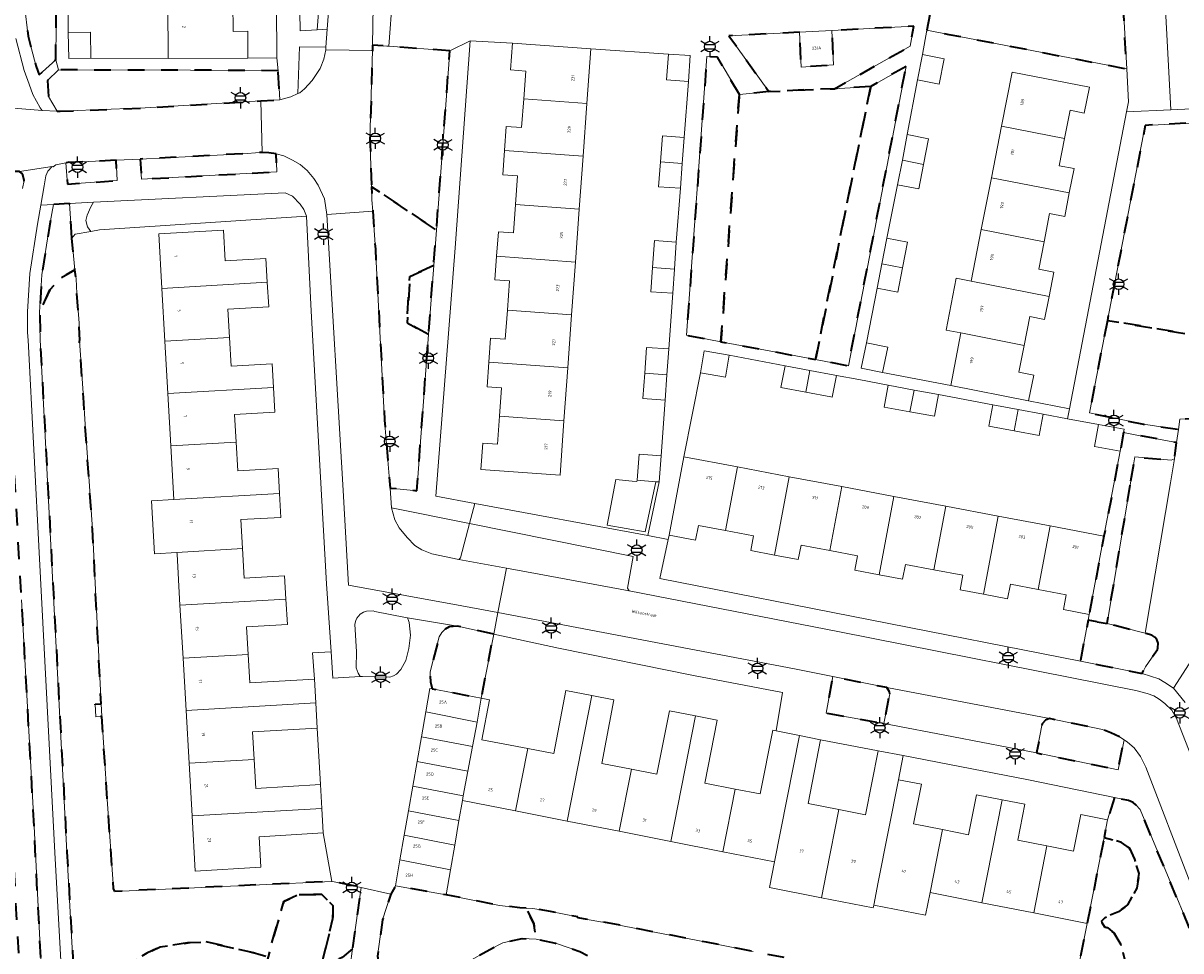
# Model space of a CAD drawing. Extents: x 105780 to 185197, y 477999 to 525027.
# Tile 122 of 256: x 106774 to 106913, y 479856 to 479967. Entities that reach past the tile are written whole.
import ezdxf
from ezdxf.enums import TextEntityAlignment as Align

# ---------------------------------------------------------------- set-up
doc = ezdxf.new("R2010")
doc.units = 0
doc.linetypes.add('XX-HIDDEN', pattern=[4, 2, -2])
for name, color, linetype, lineweight in [('B-GV-GR-HAAG_01-G', 252, 'GR-HAAG1', 13), ('B-GV-GR-MATERIAALGRENS-G', 252, 'XX-HIDDEN', 35), ('B-RO-IE-MEUBILAIR_WEGMEUBILAIR-S', 252, 'Continuous', 25), ('B-XX-KG-KADASTRAAL_BEBOUWING-G', 252, 'Continuous', 20), ('B1-WE-OG-BEBOUWING-T18', 7, 'Continuous', 18), ('B1-WE-OG-TERREIN_ERF-GV', 252, 'Continuous', 18), ('B1-WE-OG-TOPOGRAFIE-T18', 10, 'Continuous', 18), ('B1-WE-VH-VERHARDING_ASFALT-GV', 252, 'Continuous', 18), ('B1-WE-VH-VERHARDING_BETONSTRAATSTEEN-GV', 252, 'Continuous', 18), ('B1-WE-VH-VERHARDING_TEGEL-GV', 252, 'Continuous', 18)]:
    doc.layers.add(name, color=color, linetype=linetype, lineweight=lineweight)
doc.styles.add('NLCS-ISO', font='NLCS-ISO.ttf')
doc.styles.add('NLCS-ISO-M200-T18', font='NLCS-ISO.ttf', dxfattribs={"height": 0.36})
doc.linetypes.add('GR-HAAG1', pattern='A,6,[176,NLCS.shx,S=0.125,R=0,X=0,Y=0],-2', length=8)

# ---------------------------------------------------------------- blocks, each defined once
blk = doc.blocks.new('B-SIE-WEG_LICHTMAST-SO')
at = {"ltscale": 0.1}
for p, q in [((-1.1, 0.63), (-2.19, 1.27)), ((0, 1.27), (0, 2.53)), ((1.1, 0.63), (2.19, 1.27)), ((-1.1, -0.63), (-2.19, -1.27)), ((0, -1.27), (0, -2.53)), ((1.1, -0.63), (2.19, -1.27))]:
    blk.add_line(p, q, dxfattribs=at)
at = {"flags": 128}
for points in [[(-1.16, 0.5), (1.16, 0.5)], [(-1.16, -0.5), (1.16, -0.5)]]:
    blk.add_lwpolyline(points, dxfattribs=at)
at = {"ltscale": 0.1}
blk.add_circle((0, 0), 1.27, dxfattribs=at)
at = {"style": 'NLCS-ISO'}
blk.add_attdef('TYPE', text='', height=1.8, dxfattribs=at).set_placement((0, 2.53), align=Align.BOTTOM_CENTER)

msp = doc.modelspace()

# ---------------------------------------------------------------- linework, layer by layer
at = {"layer": 'B-GV-GR-HAAG_01-G', "flags": 128}
for points in [[(106810.844, 479984.084), (106807.919, 479984.251), (106807.121, 479984.225), (106807.409, 479965.799), (106809.443, 479965.934)], [(106810.509, 479963.862), (106807.34, 479963.892), (106807.151, 479958.297), (106807.379, 479958.404), (106807.949, 479958.859), (106808.864, 479959.877), (106809.824, 479961.305), (106810.241, 479962.415), (106810.486, 479963.55)], [(106827.677, 479906.916), (106818.365, 479908.76), (106818.732, 479907.336), (106819.259, 479906.378), (106820.222, 479905.224), (106821.14, 479904.27), (106821.984, 479903.738), (106823.182, 479903.275), (106826.395, 479902.615), (106826.605, 479902.813)], [(106820.629, 479893.536), (106820.461, 479895.074), (106820.381, 479895.307), (106820.254, 479895.623), (106820.022, 479895.662), (106816.346, 479896.382), (106816.171, 479896.475), (106815.358, 479896.431), (106815.009, 479896.293), (106814.597, 479896.05), (106814.198, 479895.57), (106814.075, 479895.325), (106813.963, 479894.878), (106814.157, 479891.574), (106814.126, 479889.635), (106814.364, 479889.002), (106814.59, 479888.604), (106814.894, 479888.623), (106818.144, 479888.542), (106818.595, 479888.686), (106818.957, 479888.909), (106819.456, 479889.429), (106820.06, 479890.532), (106820.425, 479891.945)]]:
    msp.add_lwpolyline(points, close=True, dxfattribs=at)
at = {"layer": 'B-GV-GR-MATERIAALGRENS-G', "flags": 128}
msp.add_lwpolyline([(106773.084, 480041.583), (106774.177, 480026.751), (106774.301, 480025.63), (106775.745, 480003.566), (106774.306, 479986.856), (106773.961, 479985.561), (106773.676, 479980.981), (106774.085, 479974.544), (106774.447, 479968.855), (106774.89, 479965.166), (106775.848, 479961.529), (106776.213, 479960.533), (106778.205, 479962.352), (106778.3, 479970.754), (106778.226, 479974.268), (106777.919, 479990.943), (106777.925, 480003.83), (106779.395, 480003.786), (106780.078, 480026.275), (106785.054, 480026.354), (106785.214, 480035.867)], dxfattribs=at)
for points in [[(106905.481, 479975.354), (106883.86, 479974.002), (106882.374, 479965.875), (106885.003, 479965.385), (106906.26, 479961.267)], [(106867.128, 479965.643), (106858.694, 479965.224), (106863.476, 479958.553), (106871.326, 479958.89), (106880.35, 479963.96), (106880.814, 479966.365), (106871.008, 479965.836), (106871.196, 479961.732), (106867.352, 479961.474)], [(106825.322, 479963.414), (106818.015, 479963.962), (106817.782, 479963.979), (106816.075, 479964.107), (106816.058, 479963.464), (106815.777, 479952.858), (106815.799, 479952.179), (106815.962, 479947.168), (106823.717, 479941.991)], [(106859.941, 479958.184), (106857.311, 479962.651), (106856.064, 479962.73), (106853.616, 479929.406), (106857.744, 479928.632)], [(106804.807, 479961.037), (106794.317, 479961.105), (106778.525, 479961.129), (106777.226, 479959.883), (106777.34, 479957.967), (106778.359, 479956.212), (106778.738, 479956.194), (106788.88, 479956.6), (106802.738, 479957.428), (106804.976, 479957.562)], [(106879.885, 479961.554), (106875.646, 479959.158), (106869.047, 479926.512), (106872.979, 479925.774)], [(106875.646, 479959.158), (106871.326, 479958.89), (106863.476, 479958.553), (106859.941, 479958.184), (106857.744, 479928.632), (106869.047, 479926.512)], [(106915.225, 479939.217), (106914.679, 479949.134), (106920.327, 479949.369), (106920.003, 479955.092), (106908.478, 479954.507), (106903.945, 479931.19), (106915.778, 479929.183)], [(106804.57, 479951.117), (106803.663, 479951.222), (106802.898, 479951.241), (106802.591, 479951.249), (106800.559, 479951.106), (106788.306, 479950.48), (106788.436, 479948.063), (106804.634, 479948.963)], [(106785.425, 479950.332), (106779.645, 479950.051), (106779.42, 479950.012), (106779.599, 479947.475), (106785.555, 479947.895)], [(106774.268, 479948.589), (106774.121, 479948.785), (106773.873, 479948.976), (106773.365, 479948.98), (106772.75, 479948.695), (106771.878, 479948.155), (106771.053, 479947.38), (106774.216, 479946.955), (106774.424, 479947.901)], [(106822.782, 479929.507), (106820.209, 479930.895), (106820.544, 479936.423), (106823.399, 479937.743), (106823.717, 479941.991), (106815.962, 479947.168), (106816.013, 479945.614), (106816.107, 479944.236), (106816.416, 479939.705), (106817.531, 479919.252), (106818.175, 479911.148), (106821.383, 479910.826)], [(106780.129, 479941.035), (106779.864, 479945.148), (106777.919, 479945.035), (106777.442, 479942.459), (106776.548, 479936.651), (106776.275, 479932.188), (106776.679, 479933.061), (106777.505, 479934.845), (106778.771, 479936.255), (106780.495, 479937.214)], [(106807.311, 479862.56), (106810.003, 479862.56), (106811.349, 479861.213), (106811.349, 479859.697), (106810.023, 479854.275), (106811.16, 479854.365), (106812.467, 479855.03), (106813.699, 479856.095), (106814.737, 479863.377), (106811.51, 479864.071), (106811.197, 479864.112), (106785.26, 479862.916), (106785.104, 479863.281), (106784.369, 479873.94), (106784.124, 479877.604), (106783.698, 479883.84), (106782.999, 479883.807), (106782.919, 479885.298), (106783.624, 479885.336), (106782.595, 479906.21), (106781.666, 479919.378), (106781.551, 479921.39), (106781.025, 479928.763), (106781.1, 479928.768), (106780.987, 479930.869), (106780.737, 479934.419), (106780.652, 479936.168), (106780.495, 479937.214), (106778.771, 479936.255), (106777.505, 479934.845), (106776.679, 479933.061), (106776.275, 479932.188), (106776.337, 479928.877), (106777.705, 479902.745), (106779.541, 479867.656), (106783.031, 479804.444), (106783.283, 479799.883), (106784.481, 479774.911), (106784.57, 479770.089), (106784.919, 479763.905), (106785.157, 479761.368), (106790.211, 479751.489), (106790.003, 479755.313), (106791.667, 479755.401), (106791.139, 479755.997), (106790.71, 479757.027), (106790.212, 479762.184), (106789.366, 479768.136), (106789.254, 479768.13), (106788.92, 479768.114), (106787.069, 479768.022), (106786.73, 479774.373), (106787.03, 479774.389), (106786.692, 479780.604), (106786.345, 479786.993), (106787.819, 479787.073), (106786.824, 479800.32), (106786.575, 479803.818), (106786.467, 479804.061), (106786.33, 479808.794), (106786.089, 479811.784), (106786.052, 479812.359), (106785.676, 479818.158), (106785.66, 479818.641), (106785.45, 479824.886), (106785.08, 479835.885), (106785.631, 479836.817), (106785.6, 479838.1), (106804.3, 479839.1), (106811.3, 479836.7), (106811.342, 479835.382), (106811.244, 479832.872), (106814.063, 479833.21), (106813.885, 479838.112), (106813.846, 479839.265), (106812.3, 479840.729), (106811.045, 479841.63), (106809.395, 479841.983), (106807.916, 479841.989), (106806.612, 479841.902), (106805.149, 479842.248), (106803.907, 479842.912), (106801.89, 479843.756), (106800.095, 479843.948), (106797.767, 479843.942), (106795.397, 479843.458), (106793.601, 479842.716), (106791.913, 479841.877), (106788.911, 479840.509), (106787.814, 479840.365), (106786.828, 479840.992), (106786.358, 479842.479), (106786.356, 479844.094), (106785.553, 479847.331), (106785.075, 479848.631), (106784.771, 479849.872), (106784.969, 479851.242), (106785.448, 479852.134), (106787.793, 479854.674), (106789.089, 479855.542), (106790.681, 479856.273), (106794.255, 479856.805), (106796.137, 479856.889), (106802.382, 479855.474), (106803.586, 479855.092), (106805.46, 479861.718)], [(106823.399, 479937.743), (106820.544, 479936.423), (106820.209, 479930.895), (106822.782, 479929.507)], [(106775.613, 479870.708), (106774.125, 479897.785), (106772.498, 479925.857), (106772.248, 479931.146), (106772.296, 479932.726), (106769.584, 479932.598), (106772.973, 479869.241), (106777.13, 479794.654), (106778.14, 479776.524), (106778.55, 479767.602), (106781.058, 479767.734), (106780.525, 479778.641), (106780.433, 479780.386), (106779.274, 479802.23), (106777.061, 479841.861)], [(106915.778, 479929.183), (106903.945, 479931.19), (106901.794, 479920.125), (106908.256, 479918.772), (106912.441, 479918.149), (106912.608, 479919.38), (106916.306, 479919.592)], [(106906.767, 479912.013), (106907.246, 479914.877), (106911.589, 479914.46), (106911.971, 479914.634), (106912.228, 479916.58), (106907.673, 479917.433), (106905.881, 479917.768), (106905.481, 479915.57), (106903.543, 479905.394), (106901.776, 479896.04), (106901.648, 479895.358), (106903.912, 479894.934)], [(106830.566, 479893.677), (106826.247, 479894.62), (106825.248, 479894.549), (106824.752, 479894.285), (106824.35, 479893.872), (106824.054, 479893.363), (106822.97, 479889.175), (106823, 479887.987), (106823.202, 479887.141), (106829.079, 479886.025)], [(106910.002, 479892.593), (106909.843, 479893.026), (106909.641, 479893.304), (106909.27, 479893.573), (106908.484, 479893.773), (106903.912, 479894.934), (106901.648, 479895.358), (106900.725, 479890.434), (106902.934, 479890), (106908.108, 479888.983), (106908.523, 479889.76), (106909.925, 479891.824), (106909.998, 479892.049)], [(106877.919, 479886.536), (106877.889, 479886.789), (106877.585, 479887.277), (106871.103, 479888.595), (106870.31, 479884.241), (106877.235, 479882.978)], [(106905.403, 479881.401), (106904.357, 479881.889), (106903.369, 479882.261), (106897.01, 479883.585), (106896.544, 479883.39), (106896.159, 479882.961), (106895.48, 479879.475), (106905.221, 479877.451), (106905.965, 479881.03)], [(106904.791, 479874.131), (106903.981, 479871.485), (106903.564, 479869.365), (106905.657, 479868.776), (106906.577, 479868.091), (106907.184, 479866.778), (106907.751, 479865.056), (106907.458, 479863.295), (106906.382, 479861.299), (106905.266, 479860.477), (106903.701, 479859.811), (106903.27, 479859.4), (106903.309, 479859.166), (106903.664, 479858.63), (106904.012, 479858.555), (106904.768, 479857.914), (106905.59, 479856.544), (106906.04, 479854.665), (106905.375, 479852.552), (106904.025, 479851.612), (106903.261, 479850.927), (106903.046, 479850.634), (106903.222, 479849.401), (106903.163, 479847.718), (106903.124, 479846.231), (106901.562, 479844.092), (106900.368, 479842.879), (106899.219, 479842.41), (106901.103, 479841.233), (106907.622, 479836.604), (106909.693, 479835.39), (106910.257, 479835.335), (106910.719, 479835.598), (106912.821, 479837.903), (106913.524, 479839.045), (106914.634, 479840.533), (106915.756, 479842.428), (106916.441, 479843.91), (106917.745, 479846.99), (106918.184, 479847.908), (106917.38, 479849.84), (106907.858, 479872.713), (106907.353, 479873.264), (106907.015, 479873.534), (106906.492, 479873.778)], [(106904.012, 479858.555), (106903.664, 479858.63), (106903.309, 479859.166), (106903.27, 479859.4), (106903.701, 479859.811), (106905.266, 479860.477), (106906.382, 479861.299), (106907.458, 479863.295), (106907.751, 479865.056), (106907.184, 479866.778), (106906.577, 479868.091), (106905.657, 479868.776), (106903.564, 479869.365), (106901.542, 479859.09), (106900.088, 479851.923), (106899.644, 479849.737), (106899.219, 479842.41), (106900.368, 479842.879), (106901.562, 479844.092), (106903.124, 479846.231), (106903.163, 479847.718), (106903.222, 479849.401), (106903.046, 479850.634), (106903.261, 479850.927), (106904.025, 479851.612), (106905.375, 479852.552), (106906.04, 479854.665), (106905.59, 479856.544), (106904.768, 479857.914)], [(106834.435, 479860.93), (106833.697, 479860.963), (106831.253, 479861.222), (106824.867, 479862.513), (106818.818, 479863.569), (106818.257, 479862.578), (106817.291, 479859.504), (106816.691, 479855.172), (106816.903, 479853.756), (106817.565, 479853.129), (106818.981, 479852.083), (106820.027, 479851.596), (106820.98, 479851.256), (106822.244, 479851.12), (106823.131, 479851.388), (106827.27, 479854.381), (106830.108, 479855.961), (106831.678, 479856.776), (106833.963, 479857.273), (106835.631, 479857.226), (106835.36, 479859.077)], [(106810.023, 479854.275), (106811.349, 479859.697), (106811.349, 479861.213), (106810.003, 479862.56), (106807.311, 479862.56), (106805.46, 479861.718), (106803.586, 479855.092), (106802.936, 479852.79), (106802.768, 479845.377), (106806.932, 479842.204), (106808.152, 479843.356), (106808.657, 479844.703), (106809.33, 479851.442)], [(106874.753, 479853.149), (106868.551, 479854.369), (106868.322, 479853.205), (106865.633, 479853.733), (106865.862, 479854.898), (106862.037, 479855.65), (106861.577, 479855.741), (106856.016, 479856.835), (106849.806, 479858.057), (106843.59, 479859.28), (106843.584, 479859.246), (106840.629, 479859.761), (106840.646, 479859.858), (106837.363, 479860.504), (106835.247, 479860.893), (106834.435, 479860.93), (106835.36, 479859.077), (106835.631, 479857.226), (106837.952, 479856.722), (106840.861, 479855.723), (106843.374, 479854.498), (106849.224, 479852.535), (106855.265, 479849.852), (106859.674, 479848.44), (106860.834, 479848.366), (106862.307, 479848.462), (106863.707, 479848.657), (106866.583, 479848.913), (106873.994, 479849.515), (106880.501, 479849.864), (106883.018, 479849.83), (106884.417, 479849.735), (106886.235, 479849.425), (106887.52, 479848.916), (106893.297, 479846.082), (106894.487, 479845.432), (106895.669, 479844.629), (106899.219, 479842.41), (106899.644, 479849.737), (106899.311, 479849.294), (106898.193, 479848.588), (106897.29, 479848.625), (106888.374, 479850.729), (106886.83, 479850.773), (106880.63, 479851.993), (106878.165, 479852.478), (106878.107, 479852.181), (106874.695, 479852.852)], [(106802.936, 479852.79), (106803.586, 479855.092), (106802.382, 479855.474), (106796.137, 479856.889), (106794.255, 479856.805), (106790.681, 479856.273), (106789.089, 479855.542), (106787.793, 479854.674), (106785.448, 479852.134), (106784.969, 479851.242), (106784.771, 479849.872), (106785.075, 479848.631), (106785.553, 479847.331), (106786.356, 479844.094), (106786.358, 479842.479), (106786.828, 479840.992), (106787.814, 479840.365), (106788.911, 479840.509), (106791.913, 479841.877), (106793.601, 479842.716), (106795.397, 479843.458), (106797.767, 479843.942), (106800.095, 479843.948), (106801.89, 479843.756), (106803.907, 479842.912), (106805.149, 479842.248), (106806.612, 479841.902), (106807.916, 479841.989), (106809.395, 479841.983), (106811.045, 479841.63), (106812.3, 479840.729), (106813.846, 479839.265), (106813.679, 479844.168), (106813.365, 479850.966), (106813.392, 479853.941), (106813.699, 479856.095), (106812.467, 479855.03), (106811.16, 479854.365), (106810.023, 479854.275), (106809.33, 479851.442), (106808.657, 479844.703), (106808.152, 479843.356), (106806.932, 479842.204), (106802.768, 479845.377)]]:
    msp.add_lwpolyline(points, close=True, dxfattribs=at)
at = {"layer": 'B-XX-KG-KADASTRAAL_BEBOUWING-G', "flags": 128}
for points in [[(106799.377, 479969.136), (106791.61, 479969.085), (106791.659, 479962.486), (106801.179, 479962.558), (106801.155, 479965.748), (106799.402, 479965.734)], [(106779.703, 479965.597), (106779.76, 479962.481), (106782.411, 479962.53), (106782.354, 479965.646)], [(106871.008, 479965.836), (106867.128, 479965.643), (106867.352, 479961.474), (106871.196, 479961.732)], [(106842.19, 479963.645), (106832.809, 479964.324), (106832.577, 479961.124), (106834.396, 479960.992), (106834.155, 479957.674), (106841.718, 479957.126)], [(106851.452, 479963.023), (106851.237, 479959.951), (106853.852, 479959.768), (106854.068, 479962.857)], [(106881.843, 479962.97), (106881.256, 479959.943), (106883.842, 479959.442), (106884.429, 479962.469)], [(106891.286, 479954.42), (106898.83, 479952.944), (106899.49, 479956.316), (106901.193, 479955.982), (106901.795, 479959.059), (106892.548, 479960.869)], [(106841.718, 479957.126), (106834.155, 479957.674), (106833.907, 479954.25), (106832.074, 479954.383), (106831.864, 479951.486), (106841.26, 479950.806)], [(106898.83, 479952.944), (106891.286, 479954.42), (106890.079, 479948.247), (106899.398, 479946.424), (106899.966, 479949.329), (106898.191, 479949.676)], [(106853.337, 479953.045), (106850.742, 479953.238), (106850.512, 479950.136), (106853.108, 479949.949)], [(106880.022, 479953.399), (106879.432, 479950.33), (106881.962, 479949.835), (106882.553, 479952.912)], [(106841.26, 479950.806), (106831.864, 479951.486), (106831.654, 479948.586), (106833.417, 479948.458), (106833.169, 479945.04), (106840.802, 479944.487)], [(106853.108, 479949.949), (106850.512, 479950.136), (106850.292, 479947.168), (106852.888, 479946.976)], [(106881.962, 479949.835), (106879.432, 479950.33), (106878.866, 479947.387), (106881.397, 479946.9)], [(106899.398, 479946.424), (106890.079, 479948.247), (106888.866, 479942.055), (106896.38, 479940.584), (106897.042, 479943.965), (106898.848, 479943.612)], [(106840.802, 479944.487), (106833.169, 479945.04), (106832.924, 479941.651), (106831.132, 479941.781), (106830.92, 479938.849), (106840.344, 479938.167)], [(106790.889, 479935.019), (106803.5, 479935.741), (106803.338, 479938.578), (106798.467, 479938.299), (106798.256, 479941.977), (106790.516, 479941.534)], [(106896.38, 479940.584), (106888.866, 479942.055), (106887.656, 479935.873), (106896.987, 479934.046), (106897.557, 479936.961), (106895.741, 479937.317)], [(106852.404, 479940.557), (106849.784, 479940.738), (106849.559, 479937.5), (106852.179, 479937.311)], [(106877.582, 479941.028), (106876.99, 479937.961), (106879.446, 479937.48), (106880.039, 479940.554)], [(106840.344, 479938.167), (106830.92, 479938.849), (106830.715, 479936.026), (106832.456, 479935.9), (106832.203, 479932.403), (106839.886, 479931.847)], [(106852.179, 479937.311), (106849.559, 479937.5), (106849.359, 479934.612), (106851.979, 479934.43)], [(106879.446, 479937.48), (106876.99, 479937.961), (106876.425, 479935.032), (106878.881, 479934.558)], [(106803.5, 479935.741), (106790.889, 479935.019), (106791.25, 479928.703), (106798.965, 479929.145), (106798.772, 479932.519), (106803.668, 479932.799)], [(106896.987, 479934.046), (106887.656, 479935.873), (106885.866, 479936.223), (106884.655, 479930.03), (106886.445, 479929.68), (106893.983, 479928.204), (106894.657, 479931.645), (106896.448, 479931.294)], [(106839.886, 479931.847), (106832.203, 479932.403), (106831.953, 479928.954), (106830.199, 479929.081), (106829.991, 479926.211), (106839.428, 479925.527)], [(106798.965, 479929.145), (106791.25, 479928.703), (106791.609, 479922.437), (106804.241, 479923.16), (106804.078, 479926.011), (106799.16, 479925.729)], [(106893.983, 479928.204), (106886.445, 479929.68), (106885.214, 479923.391), (106894.536, 479921.567), (106895.139, 479924.647), (106893.356, 479924.996)], [(106851.509, 479927.767), (106848.858, 479927.958), (106848.634, 479924.86), (106851.281, 479924.668)], [(106858.731, 479927.016), (106855.738, 479927.537), (106855.284, 479924.925), (106858.277, 479924.405)], [(106875.153, 479928.503), (106874.519, 479925.485), (106877.067, 479924.95), (106877.7, 479927.968)], [(106839.428, 479925.527), (106829.991, 479926.211), (106829.776, 479923.243), (106831.516, 479923.117), (106831.27, 479919.719), (106838.967, 479919.162)], [(106851.281, 479924.668), (106848.634, 479924.86), (106848.417, 479921.851), (106851.06, 479921.66)], [(106868.365, 479925.198), (106865.42, 479925.755), (106864.884, 479923.148), (106867.873, 479922.595)], [(106871.547, 479924.611), (106871.362, 479924.63), (106868.365, 479925.198), (106867.873, 479922.595), (106870.867, 479922.042), (106871.033, 479922.012)], [(106804.241, 479923.16), (106791.609, 479922.437), (106791.967, 479916.177), (106799.766, 479916.623), (106799.577, 479919.932), (106804.41, 479920.209)], [(106880.829, 479922.864), (106877.747, 479923.436), (106877.27, 479920.807), (106880.336, 479920.251)], [(106883.745, 479922.322), (106880.829, 479922.864), (106880.336, 479920.251), (106883.273, 479919.719)], [(106893.294, 479920.53), (106890.269, 479921.098), (106889.79, 479918.531), (106892.81, 479917.967)], [(106896.274, 479919.97), (106893.294, 479920.53), (106892.81, 479917.967), (106895.796, 479917.409)], [(106838.967, 479919.162), (106831.27, 479919.719), (106831.028, 479916.375), (106829.272, 479916.502), (106829.046, 479913.373), (106838.498, 479912.688)], [(106905.881, 479917.768), (106905.954, 479918.171), (106902.9, 479918.727), (106902.427, 479916.125), (106905.481, 479915.57)], [(106799.766, 479916.623), (106791.967, 479916.177), (106792.333, 479909.779), (106804.969, 479910.479), (106804.797, 479913.483), (106799.962, 479913.207)], [(106850.596, 479914.994), (106847.979, 479915.204), (106847.728, 479912.076), (106849.943, 479911.898), (106850.345, 479911.866)], [(106859.733, 479913.672), (106853.306, 479914.886), (106851.534, 479905.505), (106854.714, 479904.905), (106855.047, 479906.667), (106858.294, 479906.054)], [(106865.915, 479912.503), (106859.733, 479913.672), (106858.294, 479906.054), (106861.628, 479905.424), (106861.296, 479903.669), (106864.145, 479903.131)], [(106849.943, 479911.898), (106847.728, 479912.076), (106847.696, 479911.94), (106847.124, 479911.957), (106845.156, 479912.147), (106844.144, 479906.709), (106848.671, 479905.924)], [(106872.194, 479911.317), (106865.915, 479912.503), (106864.145, 479903.131), (106866.994, 479902.593), (106867.319, 479904.315), (106870.749, 479903.667)], [(106878.425, 479910.14), (106872.194, 479911.317), (106870.749, 479903.667), (106874.055, 479903.042), (106873.731, 479901.332), (106876.656, 479900.779)], [(106804.969, 479910.479), (106792.333, 479909.779), (106789.637, 479909.63), (106790, 479903.287), (106792.696, 479903.441), (106800.512, 479903.905), (106800.314, 479907.365), (106805.132, 479907.641)], [(106884.641, 479908.966), (106878.425, 479910.14), (106876.656, 479900.779), (106879.466, 479900.248), (106879.799, 479902.014), (106883.206, 479901.37)], [(106890.886, 479907.785), (106884.641, 479908.966), (106883.206, 479901.37), (106886.656, 479900.718), (106886.327, 479898.977), (106889.122, 479898.449)], [(106897.116, 479906.608), (106890.886, 479907.785), (106889.122, 479898.449), (106892.024, 479897.9), (106892.352, 479899.637), (106895.68, 479899.008)], [(106897.116, 479906.608), (106895.68, 479899.008), (106899.029, 479898.376), (106898.698, 479896.622), (106901.776, 479896.04), (106903.543, 479905.394)], [(106800.512, 479903.905), (106792.696, 479903.441), (106792.707, 479903.251), (106793.058, 479897.125), (106805.726, 479897.85), (106805.565, 479900.664), (106800.714, 479900.386)], [(106805.726, 479897.85), (106793.058, 479897.125), (106793.42, 479890.809), (106801.212, 479891.255), (106801.023, 479894.564), (106805.898, 479894.843)], [(106809.142, 479888.293), (106801.407, 479887.85), (106801.212, 479891.255), (106793.42, 479890.809), (106793.778, 479884.555), (106809.305, 479885.445)], [(106829.079, 479886.025), (106823.202, 479887.141), (106822.941, 479887.191), (106822.449, 479884.372), (106828.58, 479883.152)], [(106834.636, 479879.987), (106829.165, 479881.027), (106830.079, 479885.836), (106829.079, 479886.025), (106828.58, 479883.152), (106828.033, 479880.241), (106827.48, 479877.292), (106826.926, 479874.346), (106826.835, 479873.786), (106833.171, 479872.54)], [(106842.321, 479886.333), (106839.19, 479886.928), (106837.758, 479879.394), (106834.636, 479879.987), (106833.171, 479872.54), (106839.368, 479871.321)], [(106847.027, 479877.531), (106843.503, 479878.228), (106844.949, 479885.833), (106842.321, 479886.333), (106839.368, 479871.321), (106845.566, 479870.101)], [(106809.477, 479882.427), (106809.305, 479885.445), (106793.778, 479884.555), (106794.139, 479878.256), (106801.93, 479878.703), (106801.742, 479881.984)], [(106828.58, 479883.152), (106822.449, 479884.372), (106821.933, 479881.415), (106828.033, 479880.241)], [(106854.717, 479883.894), (106851.586, 479884.513), (106850.087, 479876.926), (106847.027, 479877.531), (106845.566, 479870.101), (106851.764, 479868.882)], [(106859.436, 479875.16), (106855.812, 479875.876), (106857.296, 479883.384), (106854.717, 479883.894), (106851.764, 479868.882), (106857.962, 479867.663)], [(106867.13, 479881.547), (106864.33, 479882.101), (106863.942, 479882.178), (106862.438, 479874.567), (106859.436, 479875.16), (106857.962, 479867.663), (106864.16, 479866.444)], [(106828.033, 479880.241), (106821.933, 479881.415), (106821.417, 479878.46), (106827.48, 479877.292)], [(106871.826, 479872.694), (106868.155, 479873.424), (106869.661, 479881.047), (106867.13, 479881.547), (106864.16, 479866.444), (106863.556, 479863.373), (106869.753, 479862.153), (106870.358, 479865.225)], [(106878.967, 479876.27), (106879.533, 479879.148), (106876.541, 479879.724), (106875.019, 479872.06), (106871.826, 479872.694), (106870.358, 479865.225), (106869.753, 479862.153), (106875.95, 479860.934), (106876.02, 479861.29), (106876.554, 479864.005)], [(106809.863, 479875.683), (106802.128, 479875.24), (106801.93, 479878.703), (106794.139, 479878.256), (106794.5, 479871.935), (106810.027, 479872.826)], [(106827.48, 479877.292), (106821.417, 479878.46), (106820.904, 479875.518), (106826.926, 479874.346)], [(106884.234, 479870.314), (106880.763, 479871.004), (106881.703, 479875.726), (106878.967, 479876.27), (106876.554, 479864.005), (106876.02, 479861.29), (106882.219, 479860.07), (106882.753, 479862.786)], [(106826.835, 479873.786), (106826.926, 479874.346), (106820.904, 479875.518), (106820.388, 479872.565), (106826.418, 479871.398)], [(106891.371, 479873.87), (106888.31, 479874.478), (106887.358, 479869.693), (106884.234, 479870.314), (106882.753, 479862.786), (106888.951, 479861.567)], [(106896.723, 479868.355), (106893.234, 479869.048), (106894.085, 479873.331), (106891.371, 479873.87), (106888.951, 479861.567), (106895.148, 479860.348)], [(106810.194, 479869.901), (106810.027, 479872.826), (106794.5, 479871.935), (106794.877, 479865.347), (106802.728, 479865.797), (106802.518, 479869.462)], [(106826.418, 479871.398), (106820.388, 479872.565), (106819.874, 479869.622), (106825.902, 479868.44)], [(106903.981, 479871.485), (106900.779, 479872.114), (106899.915, 479867.721), (106896.723, 479868.355), (106895.148, 479860.348), (106901.542, 479859.09), (106903.564, 479869.365)], [(106825.902, 479868.44), (106819.874, 479869.622), (106819.36, 479866.674), (106825.387, 479865.49)], [(106825.387, 479865.49), (106819.36, 479866.674), (106818.818, 479863.569), (106824.867, 479862.513)]]:
    msp.add_lwpolyline(points, close=True, dxfattribs=at)
at = {"layer": 'B1-WE-OG-TERREIN_ERF-GV', "flags": 128}
for points in [[(106804.628, 479962.574), (106801.179, 479962.558), (106791.659, 479962.486), (106782.411, 479962.53), (106779.76, 479962.481), (106779.703, 479965.597), (106779.664, 479972.23), (106779.655, 479975.275), (106779.645, 479978.382), (106779.591, 479984.91), (106779.581, 479987.955), (106779.57, 479991.04), (106777.919, 479990.943), (106778.226, 479974.268), (106778.3, 479970.754), (106778.205, 479962.352), (106778.525, 479961.129), (106794.317, 479961.105), (106804.807, 479961.037)], [(106980.803, 479972.405), (106974.286, 479972.028), (106967.968, 479971.662), (106961.65, 479971.297), (106955.332, 479970.931), (106949.014, 479970.565), (106942.697, 479970.2), (106936.379, 479969.834), (106930.04, 479969.467), (106923.743, 479969.103), (106917.425, 479968.737), (106910.907, 479968.36), (106911.539, 479956.37), (106921.523, 479956.856), (106922.004, 479956.885), (106954.201, 479958.798), (106976.048, 479960.159), (106976.433, 479960.183), (106981.341, 479960.489)], [(106885.866, 479936.223), (106887.656, 479935.873), (106888.866, 479942.055), (106890.079, 479948.247), (106891.286, 479954.42), (106892.548, 479960.869), (106901.795, 479959.059), (106901.193, 479955.982), (106899.49, 479956.316), (106898.83, 479952.944), (106898.191, 479949.676), (106899.966, 479949.329), (106899.398, 479946.424), (106898.848, 479943.612), (106897.042, 479943.965), (106896.38, 479940.584), (106895.741, 479937.317), (106897.557, 479936.961), (106896.987, 479934.046), (106896.448, 479931.294), (106894.657, 479931.645), (106893.983, 479928.204), (106893.356, 479924.996), (106895.139, 479924.647), (106894.536, 479921.567), (106899.405, 479920.625), (106906.242, 479956.112), (106906.477, 479957.334), (106906.26, 479961.267), (106885.003, 479965.385), (106882.374, 479965.875), (106881.843, 479962.97), (106884.429, 479962.469), (106883.842, 479959.442), (106881.256, 479959.943), (106880.022, 479953.399), (106882.553, 479952.912), (106881.962, 479949.835), (106881.397, 479946.9), (106878.866, 479947.387), (106877.582, 479941.028), (106880.039, 479940.554), (106879.446, 479937.48), (106878.881, 479934.558), (106876.425, 479935.032), (106875.153, 479928.503), (106877.7, 479927.968), (106877.067, 479924.95), (106885.214, 479923.391), (106886.445, 479929.68), (106884.655, 479930.03)], [(106849.559, 479937.5), (106849.784, 479940.738), (106852.404, 479940.557), (106852.888, 479946.976), (106850.292, 479947.168), (106850.512, 479950.136), (106850.742, 479953.238), (106853.337, 479953.045), (106853.852, 479959.768), (106851.237, 479959.951), (106851.452, 479963.023), (106842.19, 479963.645), (106841.718, 479957.126), (106841.26, 479950.806), (106840.802, 479944.487), (106840.344, 479938.167), (106839.886, 479931.847), (106839.428, 479925.527), (106838.967, 479919.162), (106838.498, 479912.688), (106829.046, 479913.373), (106829.272, 479916.502), (106831.028, 479916.375), (106831.27, 479919.719), (106831.516, 479923.117), (106829.776, 479923.243), (106829.991, 479926.211), (106830.199, 479929.081), (106831.953, 479928.954), (106832.203, 479932.403), (106832.456, 479935.9), (106830.715, 479936.026), (106830.92, 479938.849), (106831.132, 479941.781), (106832.924, 479941.651), (106833.169, 479945.04), (106833.417, 479948.458), (106831.654, 479948.586), (106831.864, 479951.486), (106832.074, 479954.383), (106833.907, 479954.25), (106834.155, 479957.674), (106834.396, 479960.992), (106832.577, 479961.124), (106832.809, 479964.324), (106827.739, 479964.598), (106825.957, 479939.877), (106823.661, 479910.167), (106828.3, 479909.305), (106848.981, 479905.46), (106850.345, 479911.866), (106849.943, 479911.898), (106848.671, 479905.924), (106844.144, 479906.709), (106845.156, 479912.147), (106847.124, 479911.957), (106847.696, 479911.94), (106847.728, 479912.076), (106847.979, 479915.204), (106850.596, 479914.994), (106851.06, 479921.66), (106848.417, 479921.851), (106848.634, 479924.86), (106848.858, 479927.958), (106851.509, 479927.767), (106851.979, 479934.43), (106849.359, 479934.612)], [(106782.704, 479945.314), (106779.864, 479945.148), (106780.129, 479941.035), (106780.528, 479941.516), (106782.407, 479941.825), (106781.995, 479942.359), (106781.818, 479943.132), (106781.955, 479943.751), (106782.392, 479944.777)], [(106782.704, 479945.314), (106782.392, 479944.777), (106781.955, 479943.751), (106781.818, 479943.132), (106781.995, 479942.359), (106782.407, 479941.825), (106783.443, 479941.995), (106808.198, 479943.665), (106807.868, 479944.446), (106807.424, 479945.102), (106806.507, 479946.055), (106805.636, 479946.45)], [(106791.25, 479928.703), (106790.889, 479935.019), (106790.516, 479941.534), (106798.256, 479941.977), (106798.467, 479938.299), (106803.338, 479938.578), (106803.5, 479935.741), (106803.668, 479932.799), (106798.772, 479932.519), (106798.965, 479929.145), (106799.16, 479925.729), (106804.078, 479926.011), (106804.241, 479923.16), (106804.41, 479920.209), (106799.577, 479919.932), (106799.766, 479916.623), (106799.962, 479913.207), (106804.797, 479913.483), (106804.969, 479910.479), (106805.132, 479907.641), (106800.314, 479907.365), (106800.512, 479903.905), (106800.714, 479900.386), (106805.565, 479900.664), (106805.726, 479897.85), (106805.898, 479894.843), (106801.023, 479894.564), (106801.212, 479891.255), (106801.407, 479887.85), (106809.142, 479888.293), (106808.913, 479891.445), (106811.116, 479891.564), (106810.742, 479897.383), (106810.593, 479899.71), (106808.741, 479932.308), (106808.198, 479943.665), (106783.443, 479941.995), (106782.407, 479941.825), (106780.528, 479941.516), (106780.129, 479941.035), (106780.495, 479937.214), (106780.652, 479936.168), (106780.737, 479934.419), (106780.987, 479930.869), (106781.1, 479928.768), (106781.025, 479928.763), (106781.551, 479921.39), (106781.666, 479919.378), (106782.595, 479906.21), (106783.624, 479885.336), (106783.698, 479883.84), (106784.124, 479877.604), (106784.369, 479873.94), (106785.104, 479863.281), (106785.26, 479862.916), (106811.197, 479864.112), (106810.194, 479869.901), (106802.518, 479869.462), (106802.728, 479865.797), (106794.877, 479865.347), (106794.5, 479871.935), (106794.139, 479878.256), (106793.778, 479884.555), (106793.42, 479890.809), (106793.058, 479897.125), (106792.707, 479903.251), (106792.696, 479903.441), (106790, 479903.287), (106789.637, 479909.63), (106792.333, 479909.779), (106791.967, 479916.177), (106791.609, 479922.437)], [(106905.481, 479915.57), (106902.427, 479916.125), (106902.9, 479918.727), (106899.174, 479919.426), (106896.274, 479919.97), (106895.796, 479917.409), (106892.81, 479917.967), (106889.79, 479918.531), (106890.269, 479921.098), (106883.745, 479922.322), (106883.273, 479919.719), (106880.336, 479920.251), (106877.27, 479920.807), (106877.747, 479923.436), (106874.229, 479924.103), (106871.547, 479924.611), (106871.033, 479922.012), (106870.867, 479922.042), (106867.873, 479922.595), (106864.884, 479923.148), (106865.42, 479925.755), (106858.731, 479927.016), (106858.277, 479924.405), (106855.284, 479924.925), (106853.306, 479914.886), (106859.733, 479913.672), (106865.915, 479912.503), (106872.194, 479911.317), (106878.425, 479910.14), (106884.641, 479908.966), (106890.886, 479907.785), (106897.116, 479906.608), (106903.543, 479905.394)], [(106898.698, 479896.622), (106899.029, 479898.376), (106895.68, 479899.008), (106892.352, 479899.637), (106892.024, 479897.9), (106889.122, 479898.449), (106886.327, 479898.977), (106886.656, 479900.718), (106883.206, 479901.37), (106879.799, 479902.014), (106879.466, 479900.248), (106876.656, 479900.779), (106873.731, 479901.332), (106874.055, 479903.042), (106870.749, 479903.667), (106867.319, 479904.315), (106866.994, 479902.593), (106864.145, 479903.131), (106861.296, 479903.669), (106861.628, 479905.424), (106858.294, 479906.054), (106855.047, 479906.667), (106854.714, 479904.905), (106851.534, 479905.505), (106851.428, 479905.005), (106850.43, 479900.32), (106900.725, 479890.434), (106901.648, 479895.358), (106901.776, 479896.04)], [(106865.097, 479886.697), (106854.45, 479888.742), (106838.301, 479891.987), (106830.566, 479893.677), (106829.079, 479886.025), (106830.079, 479885.836), (106829.165, 479881.027), (106834.636, 479879.987), (106837.758, 479879.394), (106839.19, 479886.928), (106842.321, 479886.333), (106844.949, 479885.833), (106843.503, 479878.228), (106847.027, 479877.531), (106850.087, 479876.926), (106851.586, 479884.513), (106854.717, 479883.894), (106857.296, 479883.384), (106855.812, 479875.876), (106859.436, 479875.16), (106862.438, 479874.567), (106863.942, 479882.178), (106864.33, 479882.101)], [(106783.624, 479885.336), (106782.919, 479885.298), (106782.999, 479883.807), (106783.698, 479883.84)], [(106809.477, 479882.427), (106801.742, 479881.984), (106801.93, 479878.703), (106802.128, 479875.24), (106809.863, 479875.683)], [(106876.541, 479879.724), (106869.661, 479881.047), (106868.155, 479873.424), (106871.826, 479872.694), (106875.019, 479872.06)], [(106891.371, 479873.87), (106894.085, 479873.331), (106893.234, 479869.048), (106896.723, 479868.355), (106899.915, 479867.721), (106900.779, 479872.114), (106903.981, 479871.485), (106904.791, 479874.131), (106894.531, 479876.263), (106879.533, 479879.148), (106878.967, 479876.27), (106881.703, 479875.726), (106880.763, 479871.004), (106884.234, 479870.314), (106887.358, 479869.693), (106888.31, 479874.478)]]:
    msp.add_lwpolyline(points, close=True, dxfattribs=at)
for points in [[(106799.377, 479969.136), (106799.402, 479965.734), (106801.155, 479965.748), (106801.179, 479962.558), (106804.628, 479962.574), (106804.501, 479981.417)], [(106779.664, 479972.23), (106779.703, 479965.597), (106782.354, 479965.646), (106782.411, 479962.53), (106791.659, 479962.486), (106791.61, 479969.085)], [(106900.088, 479851.923), (106901.542, 479859.09), (106895.148, 479860.348), (106888.951, 479861.567), (106882.753, 479862.786), (106882.219, 479860.07), (106876.02, 479861.29), (106875.95, 479860.934), (106869.753, 479862.153), (106863.556, 479863.373), (106864.16, 479866.444), (106857.962, 479867.663), (106851.764, 479868.882), (106845.566, 479870.101), (106839.368, 479871.321), (106833.171, 479872.54), (106826.835, 479873.786), (106826.418, 479871.398), (106825.902, 479868.44), (106825.387, 479865.49), (106824.867, 479862.513), (106831.253, 479861.222), (106833.697, 479860.963), (106834.435, 479860.93), (106835.247, 479860.893), (106837.363, 479860.504), (106840.646, 479859.858), (106840.629, 479859.761), (106843.584, 479859.246), (106843.59, 479859.28), (106849.806, 479858.057), (106856.016, 479856.835), (106861.577, 479855.741)]]:
    msp.add_lwpolyline(points, dxfattribs=at)
at = {"layer": 'B1-WE-VH-VERHARDING_ASFALT-GV', "flags": 128}
for points in [[(106818.342, 479995.907), (106818.633, 480000), (106820.249, 480022.742), (106821.821, 480042.2), (106822.027, 480046.275), (106816.687, 480046.772), (106815.545, 480032.651), (106815.617, 480032.321), (106814.996, 480023.75), (106814.481, 480016.648), (106813.723, 480006.214), (106813.253, 480000), (106812.899, 479995.33), (106812.042, 479984.016), (106810.672, 479966.015), (106810.509, 479963.862), (106810.486, 479963.55), (106816.058, 479963.464), (106816.075, 479964.107), (106816.163, 479968.769)], [(106816.416, 479939.705), (106816.107, 479944.236), (106810.619, 479943.846), (106812.577, 479910.863), (106813.203, 479899.527), (106826.744, 479897.077), (106831.061, 479896.258), (106832.08, 479901.566), (106826.395, 479902.615), (106823.182, 479903.275), (106821.984, 479903.738), (106821.14, 479904.27), (106820.222, 479905.224), (106819.259, 479906.378), (106818.732, 479907.336), (106818.365, 479908.76), (106818.175, 479911.148), (106817.531, 479919.252)]]:
    msp.add_lwpolyline(points, close=True, dxfattribs=at)
for points in [[(106773.195, 479956.561), (106776.574, 479956.299), (106776.354, 479956.594), (106775.471, 479958.199), (106775.016, 479959.44), (106774.415, 479961.079), (106773.413, 479964.884)], [(106773.873, 479948.976), (106777.767, 479949.576), (106777.888, 479949.531), (106778.208, 479949.805), (106779.42, 479950.012), (106779.645, 479950.051), (106785.425, 479950.332), (106788.306, 479950.48), (106800.559, 479951.106), (106802.591, 479951.249), (106802.898, 479951.241), (106802.738, 479957.428), (106788.88, 479956.6), (106778.738, 479956.194), (106778.359, 479956.212), (106776.574, 479956.299), (106773.195, 479956.561)], [(106781.583, 479804.364), (106778.093, 479867.578), (106776.257, 479902.669), (106774.888, 479928.825), (106774.838, 479929.756), (106774.824, 479932.219), (106775.105, 479936.806), (106776.012, 479942.701), (106776.428, 479944.948), (106776.83, 479947.28), (106777.028, 479948.465), (106777.27, 479949.022), (106777.767, 479949.576), (106773.873, 479948.976)], [(106774.268, 479948.589), (106774.424, 479947.901), (106774.216, 479946.955)], [(106917.519, 479870.037), (106912.219, 479883.603), (106911.674, 479884.576), (106910.831, 479885.398), (106910.14, 479885.921), (106909.49, 479886.311), (106908.71, 479886.592), (106907.333, 479886.926), (106871.93, 479893.947), (106846.775, 479898.853), (106835.995, 479900.843), (106832.08, 479901.566), (106831.061, 479896.258), (106866.542, 479889.528), (106871.103, 479888.595), (106877.585, 479887.277), (106897.01, 479883.585), (106903.369, 479882.261), (106904.357, 479881.889), (106905.403, 479881.401), (106905.965, 479881.03), (106906.355, 479880.773), (106907.138, 479880.101), (106907.926, 479879.039), (106908.556, 479877.764), (106919.162, 479850.208)], [(106774.125, 479897.785), (106775.613, 479870.708), (106777.061, 479841.861)], [(106816.691, 479855.172), (106817.291, 479859.504), (106818.257, 479862.578), (106814.737, 479863.377), (106813.699, 479856.095), (106813.392, 479853.941)], [(106840.861, 479855.723), (106837.952, 479856.722), (106835.631, 479857.226), (106833.963, 479857.273), (106831.678, 479856.776), (106830.108, 479855.961), (106827.27, 479854.381)]]:
    msp.add_lwpolyline(points, dxfattribs=at)
at = {"layer": 'B1-WE-VH-VERHARDING_BETONSTRAATSTEEN-GV', "flags": 128}
for points in [[(106816.058, 479963.464), (106810.486, 479963.55), (106810.241, 479962.415), (106809.824, 479961.305), (106808.864, 479959.877), (106807.949, 479958.859), (106807.379, 479958.404), (106807.151, 479958.297), (106806.317, 479957.905), (106804.976, 479957.562), (106802.738, 479957.428), (106802.898, 479951.241), (106803.663, 479951.222), (106804.57, 479951.117), (106805.467, 479950.86), (106806.497, 479950.354), (106807.409, 479949.825), (106808.28, 479949.108), (106809.062, 479948.147), (106809.58, 479947.359), (106810.349, 479945.701), (106810.619, 479943.846), (106816.107, 479944.236), (106816.013, 479945.614), (106815.962, 479947.168), (106815.799, 479952.179), (106815.777, 479952.858)], [(106917.851, 479919.681), (106916.306, 479919.592), (106912.608, 479919.38), (106912.441, 479918.149), (106912.228, 479916.58), (106911.971, 479914.634), (106911.492, 479911.77), (106908.484, 479893.773), (106909.27, 479893.573), (106909.641, 479893.304), (106909.843, 479893.026), (106910.002, 479892.593), (106909.998, 479892.049), (106909.925, 479891.824), (106908.523, 479889.76), (106908.108, 479888.983), (106910.112, 479888.333), (106910.832, 479887.913), (106911.837, 479887.236), (106914.804, 479891.797), (106919.319, 479892.048)], [(106911.492, 479911.77), (106911.971, 479914.634), (106911.589, 479914.46), (106907.246, 479914.877), (106906.767, 479912.013), (106903.912, 479894.934), (106908.484, 479893.773)], [(106827.677, 479906.916), (106826.605, 479902.813), (106826.395, 479902.615), (106832.08, 479901.566), (106835.995, 479900.843), (106846.775, 479898.853), (106846.565, 479899.178), (106847.262, 479902.971)], [(106821.933, 479881.415), (106822.449, 479884.372), (106822.941, 479887.191), (106823.202, 479887.141), (106823, 479887.987), (106822.97, 479889.175), (106824.054, 479893.363), (106824.35, 479893.872), (106824.752, 479894.285), (106825.248, 479894.549), (106826.247, 479894.62), (106820.254, 479895.623), (106820.381, 479895.307), (106820.461, 479895.074), (106820.629, 479893.536), (106820.425, 479891.945), (106820.06, 479890.532), (106819.456, 479889.429), (106818.957, 479888.909), (106818.595, 479888.686), (106818.144, 479888.542), (106814.894, 479888.623), (106814.59, 479888.604), (106811.32, 479888.394), (106811.116, 479891.564), (106808.913, 479891.445), (106809.142, 479888.293), (106809.305, 479885.445), (106809.477, 479882.427), (106809.863, 479875.683), (106810.027, 479872.826), (106810.194, 479869.901), (106811.197, 479864.112), (106811.51, 479864.071), (106814.737, 479863.377), (106818.257, 479862.578), (106818.818, 479863.569), (106819.36, 479866.674), (106819.874, 479869.622), (106820.388, 479872.565), (106820.904, 479875.518), (106821.417, 479878.46)], [(106877.585, 479887.277), (106877.889, 479886.789), (106877.919, 479886.536), (106877.235, 479882.978), (106885.54, 479881.383), (106895.48, 479879.475), (106896.159, 479882.961), (106896.544, 479883.39), (106897.01, 479883.585)]]:
    msp.add_lwpolyline(points, close=True, dxfattribs=at)
at = {"layer": 'B1-WE-VH-VERHARDING_TEGEL-GV', "flags": 128}
for points in [[(106821.793, 480014.556), (106824.09, 480046.003), (106824.096, 480046.084), (106822.027, 480046.275), (106821.821, 480042.2), (106820.249, 480022.742), (106818.633, 480000), (106818.342, 479995.907), (106816.163, 479968.769), (106816.075, 479964.107), (106817.782, 479963.979), (106818.015, 479963.962), (106818.454, 479969.838)], [(106812.042, 479984.016), (106810.844, 479984.084), (106809.443, 479965.934), (106810.672, 479966.015)], [(106867.128, 479965.643), (106871.008, 479965.836), (106880.814, 479966.365), (106880.35, 479963.96), (106871.326, 479958.89), (106875.646, 479959.158), (106879.885, 479961.554), (106872.979, 479925.774), (106869.047, 479926.512), (106857.744, 479928.632), (106853.616, 479929.406), (106856.064, 479962.73), (106857.311, 479962.651), (106859.941, 479958.184), (106863.476, 479958.553), (106858.694, 479965.224)], [(106827.739, 479964.598), (106825.322, 479963.414), (106823.717, 479941.991), (106823.399, 479937.743), (106822.782, 479929.507), (106821.383, 479910.826), (106818.175, 479911.148), (106818.365, 479908.76), (106827.677, 479906.916), (106828.3, 479909.305), (106823.661, 479910.167), (106825.957, 479939.877)], [(106809.58, 479947.359), (106809.062, 479948.147), (106808.28, 479949.108), (106807.409, 479949.825), (106806.497, 479950.354), (106805.467, 479950.86), (106804.57, 479951.117), (106804.634, 479948.963), (106788.436, 479948.063), (106788.306, 479950.48), (106785.425, 479950.332), (106785.555, 479947.895), (106779.599, 479947.475), (106779.42, 479950.012), (106778.208, 479949.805), (106777.888, 479949.531), (106777.767, 479949.576), (106777.27, 479949.022), (106777.028, 479948.465), (106776.83, 479947.28), (106776.428, 479944.948), (106777.919, 479945.035), (106779.864, 479945.148), (106782.704, 479945.314), (106805.636, 479946.45), (106806.507, 479946.055), (106807.424, 479945.102), (106807.868, 479944.446), (106808.198, 479943.665), (106808.741, 479932.308), (106810.593, 479899.71), (106810.742, 479897.383), (106811.116, 479891.564), (106811.32, 479888.394), (106814.59, 479888.604), (106814.364, 479889.002), (106814.126, 479889.635), (106814.157, 479891.574), (106813.963, 479894.878), (106814.075, 479895.325), (106814.198, 479895.57), (106814.597, 479896.05), (106815.009, 479896.293), (106815.358, 479896.431), (106816.171, 479896.475), (106816.346, 479896.382), (106820.022, 479895.662), (106820.254, 479895.623), (106826.247, 479894.62), (106830.566, 479893.677), (106831.061, 479896.258), (106826.744, 479897.077), (106813.203, 479899.527), (106812.577, 479910.863), (106810.619, 479943.846), (106810.349, 479945.701)]]:
    msp.add_lwpolyline(points, close=True, dxfattribs=at)
for points in [[(106804.501, 479981.417), (106804.628, 479962.574), (106804.807, 479961.037), (106804.976, 479957.562), (106806.317, 479957.905), (106807.151, 479958.297), (106807.34, 479963.892), (106810.509, 479963.862), (106810.672, 479966.015), (106809.443, 479965.934), (106807.409, 479965.799), (106807.121, 479984.225)], [(106773.413, 479964.884), (106774.415, 479961.079), (106775.016, 479959.44), (106775.471, 479958.199), (106776.354, 479956.594), (106776.574, 479956.299), (106778.359, 479956.212), (106777.34, 479957.967), (106777.226, 479959.883), (106778.525, 479961.129), (106778.205, 479962.352), (106776.213, 479960.533), (106775.848, 479961.529), (106774.89, 479965.166), (106774.447, 479968.855), (106774.085, 479974.544)], [(106905.481, 479975.354), (106906.26, 479961.267), (106906.477, 479957.334), (106906.242, 479956.112), (106911.539, 479956.37), (106910.907, 479968.36)], [(106818.454, 479969.838), (106818.015, 479963.962), (106825.322, 479963.414), (106827.739, 479964.598), (106832.809, 479964.324), (106842.19, 479963.645), (106851.452, 479963.023), (106854.068, 479962.857), (106853.852, 479959.768), (106853.337, 479953.045), (106853.108, 479949.949), (106852.888, 479946.976), (106852.404, 479940.557), (106852.179, 479937.311), (106851.979, 479934.43), (106851.509, 479927.767), (106851.281, 479924.668), (106851.06, 479921.66), (106850.596, 479914.994), (106850.345, 479911.866), (106848.981, 479905.46), (106851.428, 479905.005), (106851.534, 479905.505), (106853.306, 479914.886), (106855.284, 479924.925), (106855.738, 479927.537), (106858.731, 479927.016), (106865.42, 479925.755), (106868.365, 479925.198), (106871.362, 479924.63), (106871.547, 479924.611), (106874.229, 479924.103), (106877.747, 479923.436), (106880.829, 479922.864), (106883.745, 479922.322), (106890.269, 479921.098), (106893.294, 479920.53), (106896.274, 479919.97), (106899.174, 479919.426), (106899.405, 479920.625), (106894.536, 479921.567), (106885.214, 479923.391), (106877.067, 479924.95), (106874.519, 479925.485), (106875.153, 479928.503), (106876.425, 479935.032), (106876.99, 479937.961), (106877.582, 479941.028), (106878.866, 479947.387), (106879.432, 479950.33), (106880.022, 479953.399), (106881.256, 479959.943), (106881.843, 479962.97), (106882.374, 479965.875), (106883.86, 479974.002)], [(106921.523, 479956.856), (106911.539, 479956.37), (106906.242, 479956.112), (106899.405, 479920.625), (106899.174, 479919.426), (106902.9, 479918.727), (106905.954, 479918.171), (106905.881, 479917.768), (106907.673, 479917.433), (106912.228, 479916.58), (106912.441, 479918.149), (106908.256, 479918.772), (106901.794, 479920.125), (106903.945, 479931.19), (106908.478, 479954.507), (106920.003, 479955.092)], [(106783.031, 479804.444), (106779.541, 479867.656), (106777.705, 479902.745), (106776.337, 479928.877), (106776.275, 479932.188), (106776.548, 479936.651), (106777.442, 479942.459), (106777.919, 479945.035), (106776.428, 479944.948), (106776.012, 479942.701), (106775.105, 479936.806), (106774.824, 479932.219), (106774.838, 479929.756), (106774.888, 479928.825), (106776.257, 479902.669), (106778.093, 479867.578), (106781.583, 479804.364)], [(106913.239, 479885.493), (106911.837, 479887.236), (106910.832, 479887.913), (106910.112, 479888.333), (106908.108, 479888.983), (106902.934, 479890), (106900.725, 479890.434), (106850.43, 479900.32), (106851.428, 479905.005), (106848.981, 479905.46), (106828.3, 479909.305), (106827.677, 479906.916), (106847.262, 479902.971), (106846.565, 479899.178), (106846.775, 479898.853), (106871.93, 479893.947), (106907.333, 479886.926), (106908.71, 479886.592), (106909.49, 479886.311), (106910.14, 479885.921), (106910.831, 479885.398), (106911.674, 479884.576), (106912.219, 479883.603), (106917.519, 479870.037)], [(106919.162, 479850.208), (106908.556, 479877.764), (106907.926, 479879.039), (106907.138, 479880.101), (106906.355, 479880.773), (106905.965, 479881.03), (106905.221, 479877.451), (106895.48, 479879.475), (106885.54, 479881.383), (106877.235, 479882.978), (106870.31, 479884.241), (106871.103, 479888.595), (106866.542, 479889.528), (106831.061, 479896.258), (106830.566, 479893.677), (106838.301, 479891.987), (106854.45, 479888.742), (106865.097, 479886.697), (106864.33, 479882.101), (106867.13, 479881.547), (106869.661, 479881.047), (106876.541, 479879.724), (106879.533, 479879.148), (106894.531, 479876.263), (106904.791, 479874.131), (106906.492, 479873.778), (106907.015, 479873.534), (106907.353, 479873.264), (106907.858, 479872.713), (106917.38, 479849.84)], [(106914.804, 479891.797), (106911.837, 479887.236), (106913.239, 479885.493)]]:
    msp.add_lwpolyline(points, dxfattribs=at)

# ---------------------------------------------------------------- block references
at = {"layer": 'B-RO-IE-MEUBILAIR_WEGMEUBILAIR-S', "xscale": 0.5, "yscale": 0.5, "zscale": 0.5}
for p in [(106856.418, 479963.918), (106800.282, 479957.792), (106816.408, 479952.948), (106824.488, 479952.176), (106780.802, 479949.507), (106810.224, 479941.502), (106905.291, 479935.511), (106822.747, 479926.676), (106904.738, 479919.234), (106818.134, 479916.724), (106847.672, 479903.712), (106818.415, 479897.857), (106837.447, 479894.411), (106892.087, 479890.888), (106862.11, 479889.584), (106817.046, 479888.54), (106912.597, 479884.274), (106876.733, 479882.484), (106892.927, 479879.36), (106813.61, 479863.388)]:
    msp.add_blockref('B-SIE-WEG_LICHTMAST-SO', p, dxfattribs=at)

# ---------------------------------------------------------------- texts
at = {"layer": 'B1-WE-OG-BEBOUWING-T18', "style": 'NLCS-ISO-M200-T18'}
for s, rotation, p in [('2', 270.4, (106793.53, 479966.283)), ('231A', 2.8, (106869.17, 479963.742)), ('231', 85.9, (106840.033, 479960.153)), ('189', 79, (106893.785, 479957.298)), ('229', 85.9, (106839.588, 479954.023)), ('191', 79, (106892.611, 479951.301)), ('227', 85.9, (106839.13, 479947.703)), ('193', 79, (106891.366, 479944.936)), ('225', 85.9, (106838.672, 479941.383)), ('1', 273.3, (106792.57, 479938.885)), ('195', 79, (106890.156, 479938.754)), ('223', 85.9, (106838.214, 479935.064)), ('197', 79, (106888.947, 479932.575)), ('3', 273.3, (106792.943, 479932.383)), ('221', 85.9, (106837.743, 479928.555)), ('5', 273.3, (106793.304, 479926.067)), ('199', 79, (106887.737, 479926.393)), ('219', 85.9, (106837.298, 479922.424)), ('7', 273.3, (106793.666, 479919.751)), ('217', 85.9, (106836.84, 479916.104)), ('9', 273.3, (106794.027, 479913.436)), ('215', 349.3, (106856.346, 479912.377)), ('213', 349.3, (106862.576, 479911.2)), ('211', 349.3, (106868.992, 479909.988)), ('209', 349.3, (106875.037, 479908.846)), ('207', 349.3, (106881.268, 479907.668)), ('11', 273.3, (106794.388, 479907.143)), ('205', 349.3, (106887.498, 479906.491)), ('203', 349.3, (106893.729, 479905.314)), ('201', 349.3, (106900.144, 479904.102)), ('13', 273.3, (106794.76, 479900.64)), ('15', 273.3, (106795.122, 479894.324)), ('17', 273.3, (106795.483, 479888.008)), ('19', 273.3, (106795.845, 479881.693)), ('21', 273.3, (106796.195, 479875.565)), ('25', 348.9, (106830.194, 479875.061)), ('27', 348.9, (106836.392, 479873.842)), ('29', 348.9, (106842.59, 479872.623)), ('31', 348.9, (106848.604, 479871.441)), ('23', 273.3, (106796.568, 479869.061)), ('33', 348.9, (106854.985, 479870.185)), ('35', 348.9, (106861.183, 479868.965)), ('37', 348.9, (106867.381, 479867.746)), ('39', 348.9, (106873.579, 479866.527)), ('41', 348.9, (106879.593, 479865.345)), ('43', 348.9, (106885.974, 479864.089)), ('45', 348.9, (106892.172, 479862.869)), ('47', 348.9, (106898.37, 479861.65))]:
    msp.add_text(s, height=0.36, rotation=rotation, dxfattribs=at).set_placement(p, align=Align.MIDDLE)
for s, p in [('25A', (106824.505, 479885.552)), ('25B', (106823.984, 479882.683)), ('25C', (106823.463, 479879.815)), ('25D', (106822.942, 479876.946)), ('25E', (106822.421, 479874.077)), ('25F', (106821.9, 479871.208)), ('25G', (106821.379, 479868.339)), ('25H', (106820.46, 479864.848))]:
    msp.add_text(s, height=0.36, dxfattribs=at).set_placement(p, align=Align.MIDDLE)
at = {"layer": 'B1-WE-OG-TOPOGRAFIE-T18', "style": 'NLCS-ISO-M200-T18'}
msp.add_text('Wilsonstraat', height=0.36, rotation=349.5, dxfattribs=at).set_placement((106848.561, 479896.157), align=Align.MIDDLE)

doc.saveas('drawing.dxf')
